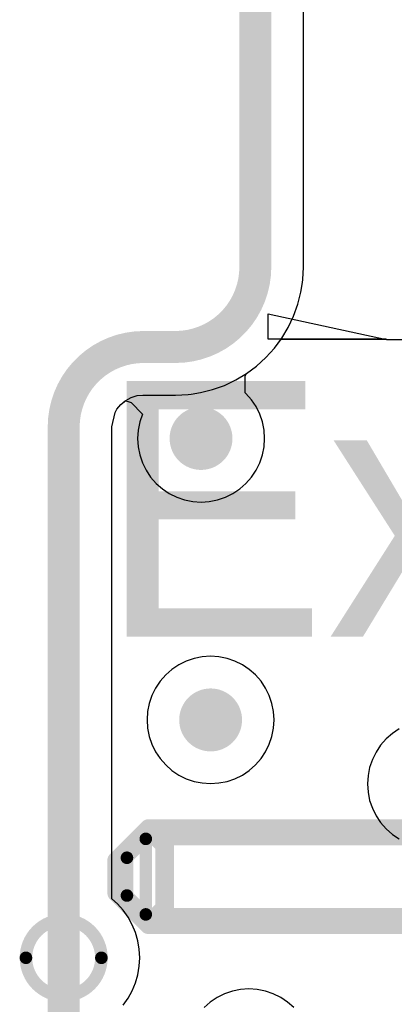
# Model space of a CAD drawing. Header units: millimetres. Extents: x 0 to 154, y -22 to 67.
# Tile 57 of 116: x -0.35 to 2.63, y 19.53 to 27.35. Entities that reach past the tile are written whole.
import ezdxf

# ---------------------------------------------------------------- set-up
doc = ezdxf.new("R2010")
doc.units = ezdxf.units.MM
for name, color, linetype in [('BottomLayer', 5, 'Continuous'), ('KeepOutLayer', 6, 'Continuous'), ('Mechanical1', 6, 'Continuous'), ('Mechanical18', 56, 'Continuous'), ('Mechanical7', 56, 'Continuous'), ('MidLayer1', 16, 'Continuous'), ('MidLayer2', 76, 'Continuous'), ('MultiLayer', 9, 'Continuous'), ('TopLayer', 1, 'Continuous'), ('TopOverlay', 2, 'Continuous'), ('ViaHoleLayer', 16, 'Continuous')]:
    doc.layers.add(name, color=color, linetype=linetype)

# ---------------------------------------------------------------- blocks, each defined once
blk = doc.blocks.new('L_KLS5_CR2032_23_B1_B_25')
at = {"layer": 'Mechanical18', "const_width": 0.25}
blk.add_lwpolyline([(10, 0, 1), (-10, 0, 1)], format="xyb", close=True, dxfattribs=at)
blk = doc.blocks.new('LIST_ANG_1_2_SMD_2_54MM_235')
at = {"layer": 'Mechanical7', "const_width": 0.1}
for points in [[(-1.57, -11.3471), (-1.57, -5.766)], [(-0.97, -11.3471), (-0.97, -5.766)], [(-1.42, -11.4971), (-1.57, -11.3471)], [(-1.57, -11.3471), (-0.97, -11.3471)], [(-1.12, -11.4971), (-0.97, -11.3471)], [(-1.12, -11.4971), (-1.42, -11.4971)]]:
    blk.add_lwpolyline(points, dxfattribs=at)
at = {"layer": 'Mechanical7', "const_width": 0.05}
for points in [[(-1.595, -11.3471, 1), (-1.545, -11.3471, 1)], [(-1.595, -11.3471, 1), (-1.545, -11.3471, 1)], [(-1.595, -11.3471, 1), (-1.545, -11.3471, 1)], [(-0.995, -11.3471, 1), (-0.945, -11.3471, 1)], [(-0.995, -11.3471, 1), (-0.945, -11.3471, 1)], [(-0.995, -11.3471, 1), (-0.945, -11.3471, 1)], [(-1.445, -11.4971, 1), (-1.395, -11.4971, 1)], [(-1.445, -11.4971, 1), (-1.395, -11.4971, 1)], [(-1.145, -11.4971, 1), (-1.095, -11.4971, 1)], [(-1.145, -11.4971, 1), (-1.095, -11.4971, 1)]]:
    blk.add_lwpolyline(points, format="xyb", close=True, dxfattribs=at)
at = {"layer": 'TopOverlay', "const_width": 0.15}
for points in [[(-1.651, -11.324), (-1.651, -5.766)], [(-0.889, -11.324), (-0.889, -5.766)], [(-1.651, -11.324), (-1.524, -11.197)], [(-1.524, -11.197), (-1.016, -11.197)], [(-0.889, -11.324), (-1.016, -11.197)], [(-1.397, -11.578), (-1.651, -11.324)], [(-1.143, -11.578), (-0.889, -11.324)], [(-1.143, -11.578), (-1.397, -11.578)]]:
    blk.add_lwpolyline(points, dxfattribs=at)
at = {"layer": 'TopOverlay', "const_width": 0.075}
for points in [[(-1.5615, -11.197, 1), (-1.4865, -11.197, 1)], [(-1.5615, -11.197, 1), (-1.4865, -11.197, 1)], [(-1.0535, -11.197, 1), (-0.9785, -11.197, 1)], [(-1.0535, -11.197, 1), (-0.9785, -11.197, 1)], [(-1.6885, -11.324, 1), (-1.6135, -11.324, 1)], [(-1.6885, -11.324, 1), (-1.6135, -11.324, 1)], [(-1.6885, -11.324, 1), (-1.6135, -11.324, 1)], [(-0.9265, -11.324, 1), (-0.8515, -11.324, 1)], [(-0.9265, -11.324, 1), (-0.8515, -11.324, 1)], [(-0.9265, -11.324, 1), (-0.8515, -11.324, 1)], [(-1.4345, -11.578, 1), (-1.3595, -11.578, 1)], [(-1.4345, -11.578, 1), (-1.3595, -11.578, 1)], [(-1.1805, -11.578, 1), (-1.1055, -11.578, 1)], [(-1.1805, -11.578, 1), (-1.1055, -11.578, 1)]]:
    blk.add_lwpolyline(points, format="xyb", close=True, dxfattribs=at)

msp = doc.modelspace()

# ---------------------------------------------------------------- linework, layer by layer
at = {"layer": 'BottomLayer'}
for p, q in [((1.9062, 25.3911), (1.9062, 38.1103)), ((1.9013, 25.29), (1.9062, 25.3897)), ((1.9062, 25.3897), (1.9062, 25.3911)), ((1.8867, 25.1913), (1.8978, 25.2662)), ((1.8978, 25.2662), (1.9013, 25.29)), ((1.8624, 25.0944), (1.8867, 25.1913)), ((1.8288, 25.0004), (1.8624, 25.0944)), ((1.7861, 24.9102), (1.8288, 25.0004)), ((1.7348, 24.8246), (1.7861, 24.9102)), ((1.6753, 24.7444), (1.7348, 24.8246)), ((1.6083, 24.6704), (1.6753, 24.7444)), ((1.5343, 24.6034), (1.6083, 24.6704)), ((1.4541, 24.5439), (1.5343, 24.6034)), ((1.2783, 24.4499), (1.3685, 24.4926)), ((1.3685, 24.4926), (1.4541, 24.5439)), ((1.0875, 24.392), (1.1843, 24.4163)), ((1.1843, 24.4163), (1.2783, 24.4499)), ((0.4554, 24.2993), (0.4939, 24.3309)), ((0.4939, 24.3309), (0.5378, 24.3543)), ((0.5378, 24.3543), (0.5855, 24.3688)), ((0.5855, 24.3688), (0.6286, 24.373)), ((0.6286, 24.373), (0.635, 24.3725)), ((0.635, 24.3725), (0.889, 24.3725)), ((0.889, 24.3725), (0.9887, 24.3774)), ((0.889, 24.3725), (0.889, 24.3725)), ((0.9887, 24.3774), (1.0125, 24.3809)), ((1.0125, 24.3809), (1.0875, 24.392)), ((0.4101, 24.2351), (0.4238, 24.2608)), ((0.4238, 24.2608), (0.4554, 24.2993)), ((0.3822, 24.1197), (0.4101, 24.2351)), ((0.3822, 20.3727), (0.3822, 24.1197)), ((0.3822, 24.1197), (0.3822, 24.1197)), ((0.3822, 24.1197), (0.3822, 24.1197)), ((0.4277, 20.3319), (0.3822, 20.3727)), ((0.473, 20.2814), (0.4277, 20.3319)), ((0.5122, 20.226), (0.473, 20.2814)), ((0.545, 20.1667), (0.5122, 20.226)), ((0.571, 20.104), (0.545, 20.1667)), ((0.5898, 20.0388), (0.571, 20.104)), ((0.6011, 19.9719), (0.5898, 20.0388)), ((0.6049, 19.9042), (0.6011, 19.9719)), ((0.6011, 19.8364), (0.6049, 19.9042)), ((0.5898, 19.7696), (0.6011, 19.8364)), ((0.545, 19.6417), (0.571, 19.7044)), ((0.571, 19.7044), (0.5898, 19.7696)), ((0.5122, 19.5823), (0.545, 19.6417)), ((0.473, 19.527), (0.5122, 19.5823))]:
    msp.add_line(p, q, dxfattribs=at)
at = {"layer": 'BottomLayer', "const_width": 0.25}
for points in [[(0.9672, 24.0284, 1), (1.2172, 24.0284, 1)], [(1.0434, 21.7932, 1), (1.2934, 21.7932, 1)]]:
    msp.add_lwpolyline(points, format="xyb", close=True, dxfattribs=at)
at = {"layer": 'KeepOutLayer', "const_width": 0.254}
for points in [[(1.524, 38.1103), (1.524, 25.3911)], [(0.635, 24.7547), (0.889, 24.7547)], [(0, 1.016), (0, 24.1197)]]:
    msp.add_lwpolyline(points, dxfattribs=at)
for points in [[(1.524, 25.3897, -0.414214), (0.889, 24.7547)], [(0, 24.1197, -0.414214), (0.635, 24.7547)]]:
    msp.add_lwpolyline(points, format="xyb", dxfattribs=at)
at = {"layer": 'KeepOutLayer'}
for points, const_width in [([(1.4605, 25.3911, 1), (1.5875, 25.3911, 1)], 0.127), ([(1.4605, 25.3897, 1), (1.5875, 25.3897, 1)], 0.127), ([(0.5715, 24.7547, 1), (0.6985, 24.7547, 1)], 0.127), ([(0.5715, 24.7547, 1), (0.6985, 24.7547, 1)], 0.127), ([(0.8255, 24.7547, 1), (0.9525, 24.7547, 1)], 0.127), ([(0.8255, 24.7547, 1), (0.9525, 24.7547, 1)], 0.127), ([(-0.0635, 24.1197, 1), (0.0635, 24.1197, 1)], 0.127), ([(-0.0635, 24.1197, 1), (0.0635, 24.1197, 1)], 0.127), ([(0.3, 19.9042, 1), (-0.3, 19.9042, 1)], 0.1), ([(-0.325, 19.9042, 1), (-0.275, 19.9042, 1)], 0.05), ([(0.275, 19.9042, 1), (0.325, 19.9042, 1)], 0.05)]:
    msp.add_lwpolyline(points, format="xyb", close=True, dxfattribs=dict(at, const_width=const_width))
at = {"layer": 'Mechanical1', "const_width": 0.254}
for points in [[(1.524, 25.3897), (1.524, 38.1103)], [(0.635, 24.7547), (0.889, 24.7547)], [(0, 1.016), (0, 24.1197)]]:
    msp.add_lwpolyline(points, dxfattribs=at)
for points in [[(1.524, 25.3897, -0.414214), (0.889, 24.7547)], [(0, 24.1197, -0.414214), (0.635, 24.7547)]]:
    msp.add_lwpolyline(points, format="xyb", dxfattribs=at)
at = {"layer": 'Mechanical1', "const_width": 0.127}
for points in [[(1.4605, 25.3897, 1), (1.5875, 25.3897, 1)], [(1.4605, 25.3897, 1), (1.5875, 25.3897, 1)], [(0.5715, 24.7547, 1), (0.6985, 24.7547, 1)], [(0.5715, 24.7547, 1), (0.6985, 24.7547, 1)], [(0.8255, 24.7547, 1), (0.9525, 24.7547, 1)], [(0.8255, 24.7547, 1), (0.9525, 24.7547, 1)], [(-0.0635, 24.1197, 1), (0.0635, 24.1197, 1)], [(-0.0635, 24.1197, 1), (0.0635, 24.1197, 1)]]:
    msp.add_lwpolyline(points, format="xyb", close=True, dxfattribs=at)
at = {"layer": 'MidLayer1'}
for p, q in [((1.9062, 25.3911), (1.9062, 38.1103)), ((1.9013, 25.29), (1.9062, 25.3897)), ((1.9062, 25.3897), (1.9062, 25.3911)), ((1.8867, 25.1913), (1.8978, 25.2662)), ((1.8978, 25.2662), (1.9013, 25.29)), ((1.8624, 25.0944), (1.8867, 25.1913)), ((1.8288, 25.0004), (1.8624, 25.0944)), ((1.7861, 24.9102), (1.8288, 25.0004)), ((1.7348, 24.8246), (1.7861, 24.9102)), ((1.6753, 24.7444), (1.7348, 24.8246)), ((1.6083, 24.6704), (1.6753, 24.7444)), ((1.5343, 24.6034), (1.6083, 24.6704)), ((1.4541, 24.5439), (1.5343, 24.6034)), ((1.2783, 24.4499), (1.3685, 24.4926)), ((1.3685, 24.4926), (1.4541, 24.5439)), ((1.0875, 24.392), (1.1843, 24.4163)), ((1.1843, 24.4163), (1.2783, 24.4499)), ((0.4554, 24.2993), (0.4939, 24.3309)), ((0.4939, 24.3309), (0.5378, 24.3543)), ((0.5378, 24.3543), (0.5855, 24.3688)), ((0.5855, 24.3688), (0.6286, 24.373)), ((0.6286, 24.373), (0.635, 24.3725)), ((0.635, 24.3725), (0.889, 24.3725)), ((0.889, 24.3725), (0.9887, 24.3774)), ((0.889, 24.3725), (0.889, 24.3725)), ((0.9887, 24.3774), (1.0125, 24.3809)), ((1.0125, 24.3809), (1.0875, 24.392)), ((0.4101, 24.2351), (0.4238, 24.2608)), ((0.4238, 24.2608), (0.4554, 24.2993)), ((0.3822, 24.1197), (0.4101, 24.2351)), ((0.3822, 20.3727), (0.3822, 24.1197)), ((0.3822, 24.1197), (0.3822, 24.1197)), ((0.3822, 24.1197), (0.3822, 24.1197)), ((0.4277, 20.3319), (0.3822, 20.3727)), ((0.473, 20.2814), (0.4277, 20.3319)), ((0.5122, 20.226), (0.473, 20.2814)), ((0.545, 20.1667), (0.5122, 20.226)), ((0.571, 20.104), (0.545, 20.1667)), ((0.5898, 20.0388), (0.571, 20.104)), ((0.6011, 19.9719), (0.5898, 20.0388)), ((0.6049, 19.9042), (0.6011, 19.9719)), ((0.6011, 19.8364), (0.6049, 19.9042)), ((0.5898, 19.7696), (0.6011, 19.8364)), ((0.545, 19.6417), (0.571, 19.7044)), ((0.571, 19.7044), (0.5898, 19.7696)), ((0.5122, 19.5823), (0.545, 19.6417)), ((0.473, 19.527), (0.5122, 19.5823))]:
    msp.add_line(p, q, dxfattribs=at)
at = {"layer": 'MidLayer1', "const_width": 0.25}
for points in [[(0.9672, 24.0284, 1), (1.2172, 24.0284, 1)], [(1.0434, 21.7932, 1), (1.2934, 21.7932, 1)]]:
    msp.add_lwpolyline(points, format="xyb", close=True, dxfattribs=at)
at = {"layer": 'MidLayer2'}
for p, q in [((1.9062, 25.3911), (1.9062, 38.1103)), ((1.9013, 25.29), (1.9062, 25.3897)), ((1.9062, 25.3897), (1.9062, 25.3911)), ((1.8867, 25.1913), (1.8978, 25.2662)), ((1.8978, 25.2662), (1.9013, 25.29)), ((1.8624, 25.0944), (1.8867, 25.1913)), ((1.8288, 25.0004), (1.8624, 25.0944)), ((1.7861, 24.9102), (1.8288, 25.0004)), ((1.7348, 24.8246), (1.7861, 24.9102)), ((1.6753, 24.7444), (1.7348, 24.8246)), ((1.6083, 24.6704), (1.6753, 24.7444)), ((1.5343, 24.6034), (1.6083, 24.6704)), ((1.4541, 24.5439), (1.5343, 24.6034)), ((1.4441, 24.5229), (1.4541, 24.5439)), ((1.4443, 24.39), (1.4441, 24.5229)), ((0.4554, 24.2993), (0.4896, 24.3273)), ((0.4896, 24.3273), (0.5125, 24.3231)), ((0.5125, 24.3231), (0.5364, 24.3131)), ((1.4493, 24.3855), (1.4443, 24.39)), ((1.4929, 24.3359), (1.4493, 24.3855)), ((1.5296, 24.2809), (1.4929, 24.3359)), ((0.4101, 24.2351), (0.4238, 24.2608)), ((0.4238, 24.2608), (0.4554, 24.2993)), ((0.5364, 24.3131), (0.6256, 24.2217)), ((1.5588, 24.2217), (1.5296, 24.2809)), ((0.3822, 24.1197), (0.4101, 24.2351)), ((0.6256, 24.2217), (0.6043, 24.1591)), ((1.5801, 24.1591), (1.5588, 24.2217)), ((0.3822, 20.3727), (0.3822, 24.1197)), ((0.3822, 24.1197), (0.3822, 24.1197)), ((0.3822, 24.1197), (0.3822, 24.1197)), ((0.5914, 24.0943), (0.5871, 24.0284)), ((0.6043, 24.1591), (0.5914, 24.0943)), ((1.593, 24.0943), (1.5801, 24.1591)), ((1.5973, 24.0284), (1.593, 24.0943)), ((0.5871, 24.0284), (0.5914, 23.9625)), ((1.593, 23.9625), (1.5973, 24.0284)), ((0.5914, 23.9625), (0.6043, 23.8977)), ((1.5801, 23.8977), (1.593, 23.9625)), ((0.6043, 23.8977), (0.6256, 23.8351)), ((1.5588, 23.8351), (1.5801, 23.8977)), ((0.6256, 23.8351), (0.6548, 23.7759)), ((0.6548, 23.7759), (0.6915, 23.7209)), ((1.4929, 23.7209), (1.5296, 23.7759)), ((1.5296, 23.7759), (1.5588, 23.8351)), ((0.6915, 23.7209), (0.7351, 23.6713)), ((1.4493, 23.6713), (1.4929, 23.7209)), ((0.7351, 23.6713), (0.7847, 23.6277)), ((0.7847, 23.6277), (0.8397, 23.591)), ((1.3447, 23.591), (1.3997, 23.6277)), ((1.3997, 23.6277), (1.4493, 23.6713)), ((0.8397, 23.591), (0.8989, 23.5618)), ((0.8989, 23.5618), (0.9615, 23.5405)), ((0.9615, 23.5405), (1.0263, 23.5276)), ((1.1581, 23.5276), (1.2229, 23.5405)), ((1.2229, 23.5405), (1.2855, 23.5618)), ((1.2855, 23.5618), (1.3447, 23.591)), ((1.0263, 23.5276), (1.0922, 23.5233)), ((1.0922, 23.5233), (1.1581, 23.5276)), ((1.1025, 22.294), (1.0377, 22.2811)), ((1.1684, 22.2983), (1.1025, 22.294)), ((1.2343, 22.294), (1.1684, 22.2983)), ((1.2991, 22.2811), (1.2343, 22.294)), ((0.9159, 22.2306), (0.8609, 22.1939)), ((0.9751, 22.2598), (0.9159, 22.2306)), ((1.0377, 22.2811), (0.9751, 22.2598)), ((1.3617, 22.2598), (1.2991, 22.2811)), ((1.4209, 22.2306), (1.3617, 22.2598)), ((1.4759, 22.1939), (1.4209, 22.2306)), ((0.8113, 22.1503), (0.7677, 22.1007)), ((0.8609, 22.1939), (0.8113, 22.1503)), ((1.5255, 22.1503), (1.4759, 22.1939)), ((1.5691, 22.1007), (1.5255, 22.1503)), ((0.7677, 22.1007), (0.731, 22.0457)), ((1.6058, 22.0457), (1.5691, 22.1007)), ((0.7018, 21.9865), (0.6805, 21.9239)), ((0.731, 22.0457), (0.7018, 21.9865)), ((1.635, 21.9865), (1.6058, 22.0457)), ((1.6563, 21.9239), (1.635, 21.9865)), ((0.6805, 21.9239), (0.6676, 21.8591)), ((1.6692, 21.8591), (1.6563, 21.9239)), ((0.6676, 21.8591), (0.6633, 21.7932)), ((1.6735, 21.7932), (1.6692, 21.8591)), ((0.6633, 21.7932), (0.6676, 21.7273)), ((1.6692, 21.7273), (1.6735, 21.7932)), ((0.6676, 21.7273), (0.6805, 21.6625)), ((0.6805, 21.6625), (0.7018, 21.5999)), ((1.635, 21.5999), (1.6563, 21.6625)), ((1.6563, 21.6625), (1.6692, 21.7273)), ((2.6135, 21.6859), (2.5639, 21.6423)), ((2.6685, 21.7226), (2.6135, 21.6859)), ((0.7018, 21.5999), (0.731, 21.5407)), ((1.6058, 21.5407), (1.635, 21.5999)), ((2.5203, 21.5927), (2.4836, 21.5377)), ((2.5639, 21.6423), (2.5203, 21.5927)), ((0.731, 21.5407), (0.7677, 21.4857)), ((1.5691, 21.4857), (1.6058, 21.5407)), ((2.4836, 21.5377), (2.4544, 21.4785)), ((0.7677, 21.4857), (0.8113, 21.4361)), ((0.8113, 21.4361), (0.8609, 21.3925)), ((1.4759, 21.3925), (1.5255, 21.4361)), ((1.5255, 21.4361), (1.5691, 21.4857)), ((2.4544, 21.4785), (2.4331, 21.4159)), ((0.8609, 21.3925), (0.9159, 21.3558)), ((0.9159, 21.3558), (0.9751, 21.3266)), ((1.3617, 21.3266), (1.4209, 21.3558)), ((1.4209, 21.3558), (1.4759, 21.3925)), ((2.4202, 21.3511), (2.4159, 21.2852)), ((2.4331, 21.4159), (2.4202, 21.3511)), ((0.9751, 21.3266), (1.0377, 21.3053)), ((1.0377, 21.3053), (1.1025, 21.2924)), ((1.1025, 21.2924), (1.1684, 21.2881)), ((1.1684, 21.2881), (1.2343, 21.2924)), ((1.2343, 21.2924), (1.2991, 21.3053)), ((1.2991, 21.3053), (1.3617, 21.3266)), ((2.4159, 21.2852), (2.4202, 21.2193)), ((2.4202, 21.2193), (2.4331, 21.1545)), ((2.4331, 21.1545), (2.4544, 21.0919)), ((2.4544, 21.0919), (2.4836, 21.0327)), ((2.4836, 21.0327), (2.5203, 20.9777)), ((2.5203, 20.9777), (2.5639, 20.9281)), ((2.5639, 20.9281), (2.6135, 20.8845)), ((2.6135, 20.8845), (2.6685, 20.8478)), ((0.4277, 20.3319), (0.3822, 20.3727)), ((0.473, 20.2814), (0.4277, 20.3319)), ((0.5122, 20.226), (0.473, 20.2814)), ((0.545, 20.1667), (0.5122, 20.226)), ((0.571, 20.104), (0.545, 20.1667)), ((0.5898, 20.0388), (0.571, 20.104)), ((0.6011, 19.9719), (0.5898, 20.0388)), ((0.6049, 19.9042), (0.6011, 19.9719)), ((0.6011, 19.8364), (0.6049, 19.9042)), ((0.5898, 19.7696), (0.6011, 19.8364)), ((0.545, 19.6417), (0.571, 19.7044)), ((0.571, 19.7044), (0.5898, 19.7696)), ((0.5122, 19.5823), (0.545, 19.6417)), ((1.3425, 19.6395), (1.2799, 19.6182)), ((1.4073, 19.6524), (1.3425, 19.6395)), ((1.4732, 19.6567), (1.4073, 19.6524)), ((1.5391, 19.6524), (1.4732, 19.6567)), ((1.6039, 19.6395), (1.5391, 19.6524)), ((1.6665, 19.6182), (1.6039, 19.6395)), ((0.473, 19.527), (0.5122, 19.5823)), ((1.1657, 19.5523), (1.1161, 19.5087)), ((1.2207, 19.589), (1.1657, 19.5523)), ((1.2799, 19.6182), (1.2207, 19.589)), ((1.7257, 19.589), (1.6665, 19.6182)), ((1.7807, 19.5523), (1.7257, 19.589)), ((1.8303, 19.5087), (1.7807, 19.5523))]:
    msp.add_line(p, q, dxfattribs=at)
at = {"layer": 'MidLayer2', "const_width": 0.25}
for points in [[(0.9672, 24.0284, 1), (1.2172, 24.0284, 1)], [(1.0434, 21.7932, 1), (1.2934, 21.7932, 1)]]:
    msp.add_lwpolyline(points, format="xyb", close=True, dxfattribs=at)
at = {"layer": 'MultiLayer', "const_width": 0.25}
for points in [[(0.9672, 24.0284, 1), (1.2172, 24.0284, 1)], [(1.0434, 21.7932, 1), (1.2934, 21.7932, 1)]]:
    msp.add_lwpolyline(points, format="xyb", close=True, dxfattribs=at)
at = {"layer": 'TopLayer'}
for p, q in [((1.6256, 25.019), (2.5674, 24.813)), ((1.6256, 24.8158), (1.6256, 25.019)), ((2.5646, 24.8158), (1.6256, 24.8158)), ((1.6753, 24.7444), (1.7283, 24.8158)), ((1.7283, 24.8158), (2.4376, 24.8158)), ((2.4376, 24.8158), (2.5545, 24.8158)), ((2.5545, 24.8158), (2.5674, 24.813)), ((2.5674, 24.813), (2.5646, 24.8158)), ((2.5674, 24.813), (2.6904, 24.813)), ((1.6083, 24.6704), (1.6753, 24.7444)), ((1.5343, 24.6034), (1.6083, 24.6704)), ((1.4541, 24.5439), (1.5343, 24.6034)), ((1.2783, 24.4499), (1.3685, 24.4926)), ((1.3685, 24.4926), (1.4541, 24.5439)), ((1.0875, 24.392), (1.1843, 24.4163)), ((1.1843, 24.4163), (1.2783, 24.4499)), ((0.4554, 24.2993), (0.4939, 24.3309)), ((0.4939, 24.3309), (0.5378, 24.3543)), ((0.5378, 24.3543), (0.5855, 24.3688)), ((0.5855, 24.3688), (0.6286, 24.373)), ((0.6286, 24.373), (0.635, 24.3725)), ((0.635, 24.3725), (0.889, 24.3725)), ((0.889, 24.3725), (0.9887, 24.3774)), ((0.889, 24.3725), (0.889, 24.3725)), ((0.9887, 24.3774), (1.0125, 24.3809)), ((1.0125, 24.3809), (1.0875, 24.392)), ((0.4101, 24.2351), (0.4238, 24.2608)), ((0.4238, 24.2608), (0.4554, 24.2993)), ((0.3822, 24.1197), (0.4101, 24.2351)), ((0.3822, 20.3727), (0.3822, 24.1197)), ((0.3822, 24.1197), (0.3822, 24.1197)), ((0.3822, 24.1197), (0.3822, 24.1197)), ((0.4277, 20.3319), (0.3822, 20.3727)), ((0.473, 20.2814), (0.4277, 20.3319)), ((0.5122, 20.226), (0.473, 20.2814)), ((0.545, 20.1667), (0.5122, 20.226)), ((0.571, 20.104), (0.545, 20.1667)), ((0.5898, 20.0388), (0.571, 20.104)), ((0.6011, 19.9719), (0.5898, 20.0388)), ((0.6049, 19.9042), (0.6011, 19.9719)), ((0.6011, 19.8364), (0.6049, 19.9042)), ((0.5898, 19.7696), (0.6011, 19.8364)), ((0.545, 19.6417), (0.571, 19.7044)), ((0.571, 19.7044), (0.5898, 19.7696)), ((0.5122, 19.5823), (0.545, 19.6417)), ((0.473, 19.527), (0.5122, 19.5823))]:
    msp.add_line(p, q, dxfattribs=at)
at = {"layer": 'TopLayer', "const_width": 0.25}
for points in [[(0.9672, 24.0284, 1), (1.2172, 24.0284, 1)], [(1.0434, 21.7932, 1), (1.2934, 21.7932, 1)]]:
    msp.add_lwpolyline(points, format="xyb", close=True, dxfattribs=at)
at = {"layer": 'ViaHoleLayer', "const_width": 0.125}
for points in [[(1.0297, 24.0284, 1), (1.1547, 24.0284, 1)], [(1.1059, 21.7932, 1), (1.2309, 21.7932, 1)]]:
    msp.add_lwpolyline(points, format="xyb", close=True, dxfattribs=at)

# ---------------------------------------------------------------- block references
for name, p, rotation in [('L_KLS5_CR2032_23_B1_B_25', (12.6746, 31.75), 90), ('LIST_ANG_1_2_SMD_2_54MM_235', (12, 19.2786), 270)]:
    msp.add_blockref(name, p, dxfattribs=dict(rotation=rotation))

# ---------------------------------------------------------------- texts
at = {"layer": 'TopOverlay'}
msp.add_text('External supply', height=2.032, dxfattribs=at).set_placement((0.2792, 22.4536))

doc.saveas('drawing.dxf')
